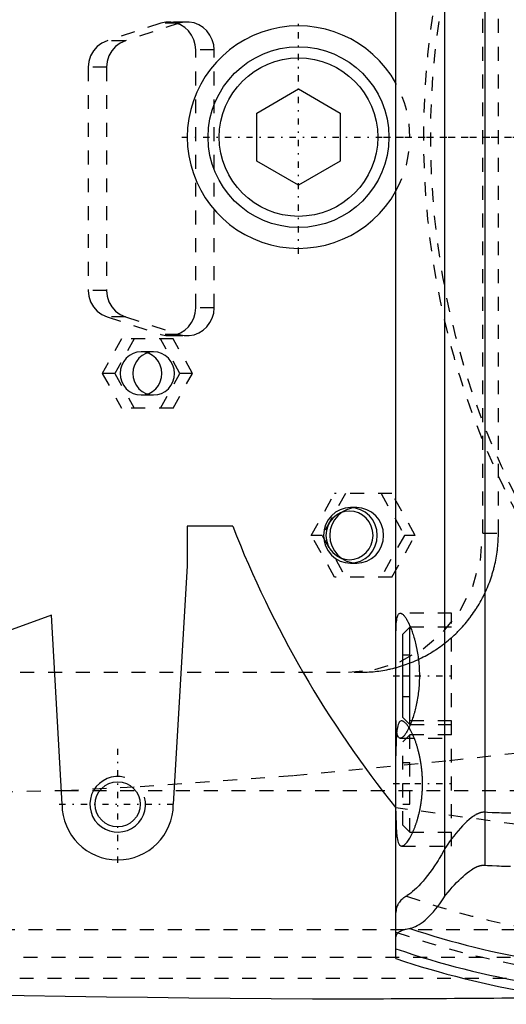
# Model space of a CAD drawing. Extents: x -702 to 174, y -90 to 90.
# Tile 7 of 14: x -487 to -452, y -62 to 8. Entities that reach past the tile are written whole.
import ezdxf

# ---------------------------------------------------------------- set-up
doc = ezdxf.new("R2010")
doc.units = 0
doc.linetypes.add('CENTER', pattern=[1.5, 0.45, -0.5, 0.05, -0.5])
doc.linetypes.add('DASHED', pattern=[2, 1, -1])
for name, color, linetype in [('AM_0', 7, 'CONTINUOUS'), ('AM_10', 7, 'CONTINUOUS'), ('AM_3', 7, 'DASHED'), ('AM_7', 7, 'CENTER')]:
    doc.layers.add(name, color=color, linetype=linetype)

msp = doc.modelspace()

# ---------------------------------------------------------------- linework, layer by layer
at = {"layer": 'AM_0', "color": 7, "linetype": 'CONTINUOUS'}
for p, q in [((-460, -59.095), (-460, 59.095)), ((-456.475, -54.6), (-456.475, 54.6)), ((-453.581, -52.378), (-453.581, 52.378)), ((-470, 1.732), (-467, 3.464)), ((-467, 3.464), (-464, 1.732)), ((-470, -1.732), (-470, 1.732)), ((-464, 1.732), (-464, -1.732)), ((-467, -3.464), (-470, -1.732)), ((-464, -1.732), (-467, -3.464)), ((-471.729, -28), (-475, -28)), ((-475, -28), (-475, -30.84)), ((-475, -30.84), (-476, -48)), ((-484.75, -34.381), (-495.5, -38.286)), ((-484, -48), (-484.75, -34.381)), ((-459, -35.25), (-459.5, -35.75)), ((-458.962, -35.25), (-459, -35.25)), ((-459, -42.25), (-459, -35.25)), ((-459.5, -41.75), (-459.5, -35.75)), ((-459.5, -41.75), (-459, -42.25)), ((-459, -42.25), (-458.962, -42.25)), ((-460, -48.251), (-460.008, -48.25))]:
    msp.add_line(p, q, dxfattribs=at)
for points in [[(-460, -35.962, 0), (-460, -35.874, 0), (-459.999, -35.706, 0), (-459.997, -35.548, 0), (-459.995, -35.472, 0), (-459.993, -35.397, 0), (-459.988, -35.253, 0), (-459.981, -35.115, 0), (-459.972, -34.985, 0), (-459.96, -34.865, 0), (-459.946, -34.754, 0), (-459.939, -34.702, 0), (-459.93, -34.653, 0), (-459.911, -34.563, 0), (-459.889, -34.484, 0), (-459.865, -34.417, 0), (-459.838, -34.361, 0), (-459.808, -34.316, 0), (-459.792, -34.298, 0), (-459.776, -34.283, 0), (-459.741, -34.262, 0), (-459.705, -34.251, 0), (-459.686, -34.25, 0)], [(-459.686, -34.25, 0), (-459.674, -34.25, 0), (-459.651, -34.254, 0), (-459.626, -34.261, 0), (-459.613, -34.266, 0), (-459.6, -34.272, 0), (-459.574, -34.287, 0), (-459.546, -34.306, 0), (-459.518, -34.328, 0), (-459.488, -34.354, 0), (-459.458, -34.384, 0), (-459.443, -34.401, 0), (-459.428, -34.418, 0), (-459.396, -34.456, 0), (-459.364, -34.497, 0), (-459.332, -34.542, 0), (-459.299, -34.591, 0), (-459.265, -34.643, 0), (-459.248, -34.67, 0), (-459.232, -34.699, 0), (-459.198, -34.758, 0), (-459.163, -34.82, 0), (-459.146, -34.853, 0), (-459.129, -34.886, 0), (-459.095, -34.955, 0), (-459.06, -35.026, 0), (-459.043, -35.063, 0), (-459.026, -35.101, 0), (-458.992, -35.178, 0), (-458.959, -35.258, 0), (-458.925, -35.34, 0), (-458.893, -35.424, 0), (-458.86, -35.51, 0), (-458.845, -35.554, 0), (-458.829, -35.598, 0), (-458.798, -35.688, 0), (-458.767, -35.782, 0), (-458.736, -35.88, 0), (-458.706, -35.98, 0), (-458.676, -36.083, 0), (-458.661, -36.136, 0), (-458.646, -36.19, 0), (-458.618, -36.299, 0), (-458.59, -36.411, 0), (-458.563, -36.525, 0), (-458.537, -36.642, 0), (-458.513, -36.761, 0), (-458.501, -36.821, 0), (-458.489, -36.882, 0), (-458.467, -37.004, 0), (-458.446, -37.129, 0), (-458.426, -37.255, 0), (-458.408, -37.383, 0), (-458.392, -37.511, 0), (-458.384, -37.576, 0), (-458.377, -37.641, 0), (-458.363, -37.771, 0), (-458.351, -37.902, 0), (-458.341, -38.033, 0), (-458.333, -38.164, 0), (-458.326, -38.295, 0), (-458.324, -38.361, 0), (-458.321, -38.426, 0), (-458.318, -38.556, 0), (-458.317, -38.686, 0), (-458.316, -38.75, 0), (-458.317, -38.814, 0), (-458.318, -38.944, 0), (-458.321, -39.074, 0), (-458.324, -39.139, 0), (-458.326, -39.205, 0), (-458.333, -39.336, 0), (-458.341, -39.467, 0), (-458.351, -39.598, 0), (-458.363, -39.729, 0), (-458.377, -39.859, 0), (-458.384, -39.924, 0), (-458.392, -39.989, 0), (-458.408, -40.117, 0), (-458.426, -40.245, 0), (-458.446, -40.371, 0), (-458.467, -40.496, 0), (-458.489, -40.618, 0), (-458.501, -40.679, 0), (-458.513, -40.739, 0), (-458.537, -40.858, 0), (-458.563, -40.975, 0), (-458.59, -41.089, 0), (-458.618, -41.201, 0), (-458.646, -41.31, 0), (-458.661, -41.364, 0), (-458.676, -41.417, 0), (-458.706, -41.52, 0), (-458.736, -41.62, 0), (-458.767, -41.718, 0), (-458.798, -41.812, 0), (-458.829, -41.902, 0), (-458.845, -41.946, 0), (-458.86, -41.99, 0), (-458.893, -42.076, 0), (-458.925, -42.16, 0), (-458.959, -42.242, 0), (-458.992, -42.322, 0), (-459.026, -42.399, 0), (-459.043, -42.437, 0), (-459.06, -42.474, 0), (-459.095, -42.545, 0), (-459.129, -42.614, 0), (-459.146, -42.647, 0), (-459.163, -42.68, 0), (-459.198, -42.742, 0), (-459.232, -42.801, 0), (-459.248, -42.83, 0), (-459.265, -42.857, 0), (-459.299, -42.909, 0), (-459.332, -42.958, 0), (-459.364, -43.003, 0), (-459.396, -43.044, 0), (-459.428, -43.082, 0), (-459.443, -43.099, 0), (-459.458, -43.116, 0), (-459.488, -43.146, 0), (-459.518, -43.172, 0), (-459.546, -43.194, 0), (-459.574, -43.213, 0), (-459.6, -43.228, 0), (-459.613, -43.234, 0), (-459.626, -43.239, 0), (-459.651, -43.246, 0), (-459.674, -43.25, 0), (-459.686, -43.25, 0)], [(-459.686, -43.25, 0), (-459.705, -43.249, 0), (-459.741, -43.238, 0), (-459.776, -43.217, 0), (-459.792, -43.202, 0), (-459.808, -43.184, 0), (-459.838, -43.139, 0), (-459.865, -43.083, 0), (-459.889, -43.016, 0), (-459.911, -42.937, 0), (-459.93, -42.847, 0), (-459.939, -42.798, 0), (-459.946, -42.746, 0), (-459.96, -42.635, 0), (-459.972, -42.515, 0), (-459.981, -42.385, 0), (-459.988, -42.247, 0), (-459.993, -42.103, 0), (-459.995, -42.028, 0), (-459.997, -41.952, 0), (-459.999, -41.794, 0), (-460, -41.626, 0), (-460, -41.538, 0)], [(-456.475, -54.6, 0), (-456.404, -54.508, 0), (-456.257, -54.325, 0), (-456.106, -54.145, 0), (-456.03, -54.057, 0), (-455.953, -53.97, 0), (-455.798, -53.799, 0), (-455.642, -53.635, 0), (-455.487, -53.477, 0), (-455.331, -53.327, 0), (-455.177, -53.184, 0), (-455.1, -53.116, 0), (-455.024, -53.051, 0), (-454.872, -52.927, 0), (-454.722, -52.812, 0), (-454.566, -52.704, 0), (-454.471, -52.644, 0), (-454.444, -52.628, 0), (-454.416, -52.612, 0), (-454.402, -52.604, 0), (-454.389, -52.596, 0), (-454.361, -52.581, 0), (-454.333, -52.566, 0), (-454.305, -52.551, 0), (-454.276, -52.537, 0), (-454.247, -52.523, 0), (-454.233, -52.516, 0), (-454.218, -52.509, 0), (-454.189, -52.496, 0), (-454.16, -52.484, 0), (-454.145, -52.478, 0), (-454.13, -52.472, 0), (-454.1, -52.46, 0), (-454.07, -52.449, 0), (-454.055, -52.444, 0), (-454.039, -52.439, 0), (-454.009, -52.429, 0), (-453.978, -52.421, 0), (-453.947, -52.412, 0), (-453.916, -52.405, 0), (-453.884, -52.398, 0), (-453.868, -52.395, 0), (-453.853, -52.392, 0), (-453.821, -52.387, 0), (-453.789, -52.383, 0), (-453.757, -52.38, 0), (-453.726, -52.377, 0), (-453.694, -52.376, 0), (-453.678, -52.375, 0), (-453.662, -52.375, 0), (-453.629, -52.376, 0), (-453.597, -52.377, 0), (-453.581, -52.378, 0)], [(-453.581, -52.378, 0), (-453.414, -52.391, 0), (-453.08, -52.412, 0), (-452.748, -52.43, 0), (-452.583, -52.437, 0), (-452.418, -52.443, 0), (-452.091, -52.451, 0), (-451.765, -52.454, 0)], [(-459.009, -56.932, 0), (-458.953, -56.922, 0), (-458.838, -56.893, 0), (-458.718, -56.85, 0), (-458.656, -56.824, 0), (-458.593, -56.795, 0), (-458.464, -56.727, 0), (-458.33, -56.647, 0), (-458.192, -56.554, 0), (-458.05, -56.448, 0), (-457.905, -56.329, 0), (-457.832, -56.266, 0), (-457.758, -56.199, 0), (-457.608, -56.056, 0), (-457.456, -55.9, 0), (-457.304, -55.733, 0), (-457.151, -55.554, 0), (-456.998, -55.363, 0), (-456.922, -55.263, 0), (-456.847, -55.16, 0), (-456.696, -54.945, 0), (-456.548, -54.718, 0), (-456.475, -54.6, 0)], [(-460, -57.58, 0), (-459.999, -57.553, 0), (-459.993, -57.501, 0), (-459.982, -57.451, 0), (-459.974, -57.427, 0), (-459.964, -57.403, 0), (-459.941, -57.357, 0), (-459.912, -57.313, 0), (-459.876, -57.27, 0), (-459.834, -57.23, 0), (-459.786, -57.191, 0), (-459.76, -57.173, 0), (-459.732, -57.155, 0), (-459.671, -57.12, 0), (-459.604, -57.088, 0), (-459.53, -57.058, 0), (-459.45, -57.03, 0), (-459.363, -57.004, 0), (-459.317, -56.992, 0), (-459.27, -56.981, 0), (-459.17, -56.96, 0), (-459.064, -56.941, 0), (-459.009, -56.932, 0)]]:
    msp.add_polyline3d(points, dxfattribs=at)
for centre, radius in [((-467, 0), 6.5), ((-467, 0), 5.7), ((-480, -48), 1.621)]:
    msp.add_circle(centre, radius, dxfattribs=at)
for centre, radius, start, end in [((-467, 0), 8, 28.95502, 331.04498), ((-400, 0), 77, 201.32369, 218.80144), ((-480, -48), 4, 180, 0), ((-452.416, 1937.954), 2000, 264.182111, 269.610849), ((-440, 0), 60.021, 251.53681, 270), ((-440, 0), 61.724, 251.09355, 270), ((-440, 0), 62.388, 251.30233, 270), ((-471.933, 2437.993), 2500, 270.135966, 270.551753)]:
    msp.add_arc(centre, radius, start, end, dxfattribs=at)
at = {"layer": 'AM_10', "color": 7, "linetype": 'CONTINUOUS'}
msp.add_arc((-480, -48), 2, 75, 15, dxfattribs=at)
at = {"layer": 'AM_3', "color": 6, "linetype": 'DASHED'}
for p, q in [((-453.748, -28.5), (-453.748, 28.5)), ((-452.638, -28.5), (-452.638, 28.5)), ((-476.895, 8.189), (-480.758, 6.939)), ((-475.575, 8.189), (-479.438, 6.939)), ((-475.575, 8.189), (-476.895, 8.189)), ((-474.999, 8.28), (-476.319, 8.28)), ((-479.438, 6.939), (-480.758, 6.939)), ((-473.067, 6.28), (-474.387, 6.28)), ((-474.387, -12.28), (-474.387, 6.28)), ((-473.067, -12.28), (-473.067, 6.28)), ((-482.114, 5.03), (-482.114, -11.03)), ((-480.794, 5.03), (-482.114, 5.03)), ((-480.794, 5.03), (-480.794, -11.03)), ((-480.794, -11.03), (-482.114, -11.03)), ((-473.067, -12.28), (-474.387, -12.28)), ((-480.758, -12.939), (-476.895, -14.189)), ((-479.438, -12.939), (-480.758, -12.939)), ((-479.438, -12.939), (-475.575, -14.189)), ((-479.713, -14.5), (-481.108, -17)), ((-478.808, -14.5), (-480.202, -17)), ((-476.019, -14.5), (-479.713, -14.5)), ((-475.531, -17), (-476.925, -14.5)), ((-475.575, -14.189), (-476.895, -14.189)), ((-476.319, -14.28), (-474.999, -14.28)), ((-474.625, -17), (-476.019, -14.5)), ((-477.413, -15.45), (-478.319, -15.45)), ((-481.108, -17), (-479.713, -19.5)), ((-480.202, -17), (-481.108, -17)), ((-480.202, -17), (-478.808, -19.5)), ((-476.925, -19.5), (-475.531, -17)), ((-476.019, -19.5), (-474.625, -17)), ((-474.625, -17), (-475.531, -17)), ((-478.319, -18.55), (-477.413, -18.55)), ((-476.019, -19.5), (-479.713, -19.5)), ((-466.081, -28.65), (-464.408, -25.65)), ((-463.632, -25.65), (-465.305, -28.65)), ((-460.285, -25.65), (-464.408, -25.65)), ((-461.062, -25.65), (-459.389, -28.65)), ((-458.612, -28.65), (-460.285, -25.65)), ((-462.821, -26.65), (-463.274, -26.65)), ((-464.408, -31.65), (-466.081, -28.65)), ((-465.305, -28.65), (-466.081, -28.65)), ((-465.305, -28.65), (-463.632, -31.65)), ((-459.389, -28.65), (-461.062, -31.65)), ((-460.285, -31.65), (-458.612, -28.65)), ((-458.612, -28.65), (-459.389, -28.65)), ((-453.748, -28.5), (-452.638, -28.5)), ((-463.274, -30.65), (-462.821, -30.65)), ((-460.285, -31.65), (-464.408, -31.65)), ((-456, -34.25), (-459.686, -34.25)), ((-456, -51), (-456, -34.25)), ((-456, -35.25), (-458.962, -35.25)), ((-459.5, -37.25), (-459, -37.25)), ((-533, -38.5), (-462.553, -38.5)), ((-459.5, -38.75), (-459, -38.75)), ((-459.5, -40.25), (-459, -40.25)), ((-456, -42), (-459.589, -42)), ((-458.962, -42.25), (-456, -42.25)), ((-459, -43), (-459.5, -43.5)), ((-456, -43), (-459, -43)), ((-459, -50), (-459, -43)), ((-459.686, -43.25), (-456, -43.25)), ((-459.5, -49.5), (-459.5, -43.5)), ((-459.5, -45), (-459, -45)), ((-459.5, -46.5), (-459, -46.5)), ((-598.5, -49.393), (-483.81, -47)), ((-483.81, -47), (-446.874, -47)), ((-459.5, -48), (-459, -48)), ((-407.655, -55.474), (-460, -48.251)), ((-459.5, -49.5), (-459, -50)), ((-459, -50), (-456, -50)), ((-459.589, -51), (-456, -51)), ((-594.399, -57), (-342.934, -57)), ((-562.758, -59), (-352.303, -59)), ((-531.043, -60.5), (-385.14, -60.5))]:
    msp.add_line(p, q, dxfattribs=at)
for points in [[(-474.387, 6.28), (-474.42, 6.652), (-474.521, 7.012), (-474.684, 7.346), (-474.904, 7.642), (-475.174, 7.891), (-475.484, 8.083), (-475.823, 8.213), (-476.18, 8.274), (-476.541, 8.266), (-476.895, 8.189)], [(-473.067, 6.28), (-473.1, 6.652), (-473.201, 7.012), (-473.364, 7.346), (-473.584, 7.642), (-473.854, 7.891), (-474.164, 8.083), (-474.503, 8.213), (-474.86, 8.274), (-475.221, 8.266), (-475.575, 8.189)], [(-480.758, 6.939), (-481.132, 6.771), (-481.464, 6.526), (-481.739, 6.214), (-481.944, 5.85), (-482.071, 5.449), (-482.114, 5.03)], [(-479.438, 6.939), (-479.812, 6.771), (-480.144, 6.526), (-480.419, 6.214), (-480.624, 5.85), (-480.751, 5.449), (-480.794, 5.03)], [(-482.114, -11.03), (-482.071, -11.449), (-481.944, -11.85), (-481.739, -12.214), (-481.464, -12.526), (-481.132, -12.771), (-480.758, -12.939)], [(-480.794, -11.03), (-480.751, -11.449), (-480.624, -11.85), (-480.419, -12.214), (-480.144, -12.526), (-479.812, -12.771), (-479.438, -12.939)], [(-476.895, -14.189), (-476.541, -14.266), (-476.18, -14.274), (-475.823, -14.213), (-475.484, -14.083), (-475.174, -13.891), (-474.904, -13.642), (-474.684, -13.346), (-474.521, -13.012), (-474.42, -12.652), (-474.387, -12.28)], [(-475.575, -14.189), (-475.221, -14.266), (-474.86, -14.274), (-474.503, -14.213), (-474.164, -14.083), (-473.854, -13.891), (-473.584, -13.642), (-473.364, -13.346), (-473.201, -13.012), (-473.1, -12.652), (-473.067, -12.28)], [(-463.407, -38.5), (-461.523, -38.308), (-459.711, -37.739), (-458.041, -36.815), (-456.577, -35.571), (-455.376, -34.056), (-454.483, -32.327), (-453.934, -30.451), (-453.748, -28.5)]]:
    msp.add_lwpolyline(points, dxfattribs=at)
for points in [[(-478.319, -15.45), (-478.611, -15.48), (-478.892, -15.568), (-479.151, -15.711), (-479.378, -15.904), (-479.564, -16.139), (-479.702, -16.407), (-479.788, -16.698), (-479.816, -17), (-479.788, -17.302), (-479.702, -17.593), (-479.564, -17.861), (-479.378, -18.096), (-479.151, -18.289), (-478.892, -18.432), (-478.611, -18.52), (-478.319, -18.55), (-478.027, -18.52), (-477.746, -18.432), (-477.487, -18.289), (-477.261, -18.096), (-477.074, -17.861), (-476.936, -17.593), (-476.851, -17.302), (-476.822, -17), (-476.851, -16.698), (-476.936, -16.407), (-477.074, -16.139), (-477.261, -15.904), (-477.487, -15.711), (-477.746, -15.568), (-478.027, -15.48)], [(-477.413, -15.45), (-477.705, -15.48), (-477.986, -15.568), (-478.245, -15.711), (-478.472, -15.904), (-478.658, -16.139), (-478.797, -16.407), (-478.882, -16.698), (-478.911, -17), (-478.882, -17.302), (-478.797, -17.593), (-478.658, -17.861), (-478.472, -18.096), (-478.245, -18.289), (-477.986, -18.432), (-477.705, -18.52), (-477.413, -18.55), (-477.121, -18.52), (-476.84, -18.432), (-476.582, -18.289), (-476.355, -18.096), (-476.168, -17.861), (-476.03, -17.593), (-475.945, -17.302), (-475.916, -17), (-475.945, -16.698), (-476.03, -16.407), (-476.168, -16.139), (-476.355, -15.904), (-476.582, -15.711), (-476.84, -15.568), (-477.121, -15.48)], [(-463.274, -26.65), (-463.651, -26.688), (-464.013, -26.802), (-464.347, -26.987), (-464.64, -27.236), (-464.88, -27.539), (-465.059, -27.885), (-465.169, -28.26), (-465.206, -28.65), (-465.169, -29.04), (-465.059, -29.415), (-464.88, -29.761), (-464.64, -30.064), (-464.347, -30.313), (-464.013, -30.498), (-463.651, -30.612), (-463.274, -30.65), (-462.897, -30.612), (-462.535, -30.498), (-462.201, -30.313), (-461.908, -30.064), (-461.668, -29.761), (-461.489, -29.415), (-461.379, -29.04), (-461.342, -28.65), (-461.379, -28.26), (-461.489, -27.885), (-461.668, -27.539), (-461.908, -27.236), (-462.201, -26.987), (-462.535, -26.802), (-462.897, -26.688)], [(-463.339, -30.4), (-463.009, -30.366), (-462.692, -30.267), (-462.399, -30.105), (-462.143, -29.887), (-461.933, -29.622), (-461.777, -29.32), (-461.681, -28.991), (-461.648, -28.65), (-461.681, -28.309), (-461.777, -27.98), (-461.933, -27.678), (-462.143, -27.413), (-462.399, -27.195), (-462.692, -27.033), (-463.009, -26.934), (-463.339, -26.9), (-463.668, -26.934), (-463.985, -27.033), (-464.278, -27.195), (-464.534, -27.413), (-464.744, -27.678), (-464.9, -27.98), (-464.996, -28.309), (-465.029, -28.65), (-464.996, -28.991), (-464.9, -29.32), (-464.744, -29.622), (-464.534, -29.887), (-464.278, -30.105), (-463.985, -30.267), (-463.668, -30.366)], [(-462.821, -26.65), (-463.198, -26.688), (-463.56, -26.802), (-463.894, -26.987), (-464.187, -27.236), (-464.427, -27.539), (-464.606, -27.885), (-464.716, -28.26), (-464.753, -28.65), (-464.716, -29.04), (-464.606, -29.415), (-464.427, -29.761), (-464.187, -30.064), (-463.894, -30.313), (-463.56, -30.498), (-463.198, -30.612), (-462.821, -30.65), (-462.444, -30.612), (-462.082, -30.498), (-461.748, -30.313), (-461.455, -30.064), (-461.215, -29.761), (-461.036, -29.415), (-460.926, -29.04), (-460.889, -28.65), (-460.926, -28.26), (-461.036, -27.885), (-461.215, -27.539), (-461.455, -27.236), (-461.748, -26.987), (-462.082, -26.802), (-462.444, -26.688)]]:
    msp.add_lwpolyline(points, close=True, dxfattribs=at)
for points in [[(-462.553, -38.5, 0), (-462.484, -38.5, 0), (-462.346, -38.498, 0), (-462.207, -38.494, 0), (-462.137, -38.491, 0), (-462.067, -38.488, 0), (-461.927, -38.48, 0), (-461.786, -38.47, 0), (-461.646, -38.458, 0), (-461.504, -38.444, 0), (-461.363, -38.427, 0), (-461.292, -38.418, 0), (-461.221, -38.409, 0), (-461.079, -38.388, 0), (-460.937, -38.366, 0), (-460.795, -38.341, 0), (-460.654, -38.314, 0), (-460.512, -38.285, 0), (-460.441, -38.27, 0), (-460.37, -38.254, 0), (-460.229, -38.22, 0), (-460.088, -38.185, 0), (-460.017, -38.166, 0), (-459.947, -38.147, 0), (-459.806, -38.107, 0), (-459.666, -38.065, 0), (-459.596, -38.043, 0), (-459.527, -38.021, 0), (-459.388, -37.975, 0), (-459.249, -37.926, 0), (-459.112, -37.876, 0), (-458.974, -37.824, 0), (-458.838, -37.769, 0), (-458.77, -37.741, 0), (-458.703, -37.713, 0), (-458.568, -37.654, 0), (-458.434, -37.593, 0), (-458.301, -37.531, 0), (-458.169, -37.466, 0), (-458.039, -37.4, 0), (-457.974, -37.366, 0), (-457.909, -37.332, 0), (-457.78, -37.262, 0), (-457.653, -37.19, 0), (-457.526, -37.116, 0), (-457.401, -37.04, 0), (-457.278, -36.963, 0), (-457.216, -36.924, 0), (-457.155, -36.884, 0), (-457.034, -36.803, 0), (-456.914, -36.721, 0), (-456.796, -36.637, 0), (-456.68, -36.552, 0), (-456.565, -36.465, 0), (-456.508, -36.421, 0), (-456.451, -36.377, 0), (-456.339, -36.288, 0), (-456.229, -36.197, 0), (-456.12, -36.105, 0), (-456.013, -36.011, 0), (-455.908, -35.917, 0), (-455.856, -35.869, 0), (-455.804, -35.821, 0), (-455.703, -35.724, 0), (-455.603, -35.627, 0), (-455.554, -35.578, 0), (-455.505, -35.528, 0), (-455.408, -35.428, 0), (-455.312, -35.325, 0), (-455.264, -35.274, 0), (-455.216, -35.221, 0), (-455.122, -35.116, 0), (-455.029, -35.008, 0), (-454.938, -34.899, 0), (-454.847, -34.788, 0), (-454.758, -34.675, 0), (-454.714, -34.618, 0), (-454.67, -34.56, 0), (-454.584, -34.444, 0), (-454.499, -34.327, 0), (-454.415, -34.208, 0), (-454.333, -34.087, 0), (-454.253, -33.965, 0), (-454.213, -33.903, 0), (-454.174, -33.842, 0), (-454.097, -33.717, 0), (-454.022, -33.591, 0), (-453.948, -33.463, 0), (-453.876, -33.334, 0), (-453.806, -33.204, 0), (-453.772, -33.139, 0), (-453.738, -33.073, 0), (-453.671, -32.941, 0), (-453.607, -32.808, 0), (-453.545, -32.673, 0), (-453.484, -32.538, 0), (-453.425, -32.402, 0), (-453.397, -32.334, 0), (-453.369, -32.265, 0), (-453.314, -32.127, 0), (-453.262, -31.989, 0), (-453.212, -31.849, 0), (-453.163, -31.709, 0), (-453.117, -31.568, 0), (-453.095, -31.498, 0), (-453.073, -31.427, 0), (-453.031, -31.285, 0), (-452.991, -31.143, 0), (-452.972, -31.072, 0), (-452.953, -31, 0), (-452.918, -30.857, 0), (-452.884, -30.714, 0), (-452.868, -30.642, 0), (-452.853, -30.571, 0), (-452.824, -30.427, 0), (-452.797, -30.283, 0), (-452.772, -30.139, 0), (-452.749, -29.995, 0), (-452.729, -29.852, 0), (-452.719, -29.78, 0), (-452.71, -29.708, 0), (-452.694, -29.564, 0), (-452.68, -29.421, 0), (-452.668, -29.278, 0), (-452.658, -29.136, 0), (-452.65, -28.993, 0), (-452.646, -28.922, 0), (-452.644, -28.852, 0), (-452.64, -28.711, 0), (-452.638, -28.57, 0), (-452.638, -28.5, 0)], [(-459.589, -42, 0), (-459.616, -42.002, 0), (-459.667, -42.018, 0), (-459.716, -42.05, 0), (-459.738, -42.073, 0), (-459.76, -42.1, 0), (-459.801, -42.167, 0), (-459.837, -42.252, 0), (-459.869, -42.353, 0), (-459.897, -42.471, 0), (-459.921, -42.605, 0), (-459.931, -42.677, 0), (-459.941, -42.753, 0), (-459.957, -42.915, 0), (-459.97, -43.089, 0), (-459.98, -43.272, 0), (-459.987, -43.466, 0), (-459.993, -43.674, 0), (-459.995, -43.783, 0), (-459.997, -43.896, 0), (-459.999, -44.13, 0), (-460, -44.375, 0), (-460, -44.502, 0)], [(-459.064, -42.476, 0), (-459.081, -42.45, 0), (-459.114, -42.4, 0), (-459.147, -42.353, 0), (-459.163, -42.331, 0), (-459.179, -42.309, 0), (-459.211, -42.268, 0), (-459.243, -42.229, 0), (-459.274, -42.194, 0), (-459.305, -42.161, 0), (-459.335, -42.132, 0), (-459.35, -42.118, 0), (-459.365, -42.105, 0), (-459.394, -42.082, 0), (-459.423, -42.061, 0), (-459.45, -42.044, 0), (-459.477, -42.029, 0), (-459.504, -42.017, 0), (-459.516, -42.013, 0), (-459.529, -42.009, 0), (-459.554, -42.003, 0), (-459.578, -42, 0), (-459.589, -42, 0)], [(-458.787, -42.999, 0), (-458.832, -42.901, 0), (-458.925, -42.717, 0), (-459.018, -42.551, 0), (-459.064, -42.476, 0)], [(-458.681, -43.249, 0), (-458.698, -43.206, 0), (-458.733, -43.122, 0), (-458.769, -43.04, 0), (-458.787, -42.999, 0)], [(-458.787, -50.001, 0), (-458.777, -49.979, 0), (-458.758, -49.935, 0), (-458.738, -49.89, 0), (-458.729, -49.868, 0), (-458.719, -49.845, 0), (-458.7, -49.799, 0), (-458.681, -49.753, 0), (-458.663, -49.706, 0), (-458.644, -49.658, 0), (-458.626, -49.61, 0), (-458.617, -49.586, 0), (-458.608, -49.561, 0), (-458.59, -49.511, 0), (-458.572, -49.46, 0), (-458.554, -49.408, 0), (-458.536, -49.355, 0), (-458.518, -49.301, 0), (-458.51, -49.273, 0), (-458.501, -49.246, 0), (-458.484, -49.19, 0), (-458.466, -49.134, 0), (-458.458, -49.105, 0), (-458.449, -49.076, 0), (-458.433, -49.018, 0), (-458.416, -48.959, 0), (-458.408, -48.929, 0), (-458.4, -48.899, 0), (-458.384, -48.839, 0), (-458.368, -48.777, 0), (-458.352, -48.715, 0), (-458.337, -48.653, 0), (-458.323, -48.589, 0), (-458.315, -48.557, 0), (-458.308, -48.525, 0), (-458.294, -48.46, 0), (-458.28, -48.395, 0), (-458.267, -48.329, 0), (-458.254, -48.263, 0), (-458.242, -48.196, 0), (-458.236, -48.163, 0), (-458.23, -48.129, 0), (-458.218, -48.061, 0), (-458.207, -47.993, 0), (-458.196, -47.924, 0), (-458.186, -47.855, 0), (-458.176, -47.786, 0), (-458.171, -47.751, 0), (-458.167, -47.716, 0), (-458.158, -47.646, 0), (-458.15, -47.576, 0), (-458.142, -47.506, 0), (-458.135, -47.435, 0), (-458.128, -47.365, 0), (-458.125, -47.329, 0), (-458.122, -47.294, 0), (-458.116, -47.223, 0), (-458.111, -47.152, 0), (-458.107, -47.081, 0), (-458.102, -47.01, 0), (-458.099, -46.94, 0), (-458.097, -46.904, 0), (-458.096, -46.869, 0), (-458.093, -46.798, 0), (-458.092, -46.728, 0), (-458.091, -46.693, 0), (-458.09, -46.658, 0), (-458.089, -46.588, 0), (-458.089, -46.518, 0), (-458.089, -46.484, 0), (-458.089, -46.449, 0), (-458.09, -46.379, 0), (-458.091, -46.309, 0), (-458.092, -46.239, 0), (-458.095, -46.168, 0), (-458.097, -46.098, 0), (-458.099, -46.062, 0), (-458.101, -46.027, 0), (-458.104, -45.956, 0), (-458.109, -45.885, 0), (-458.113, -45.814, 0), (-458.119, -45.744, 0), (-458.125, -45.673, 0), (-458.128, -45.637, 0), (-458.131, -45.602, 0), (-458.138, -45.531, 0), (-458.146, -45.461, 0), (-458.154, -45.391, 0), (-458.162, -45.321, 0), (-458.171, -45.251, 0), (-458.176, -45.216, 0), (-458.181, -45.181, 0), (-458.191, -45.112, 0), (-458.201, -45.043, 0), (-458.212, -44.975, 0), (-458.223, -44.907, 0), (-458.235, -44.839, 0), (-458.241, -44.806, 0), (-458.248, -44.772, 0), (-458.26, -44.706, 0), (-458.273, -44.639, 0), (-458.287, -44.574, 0), (-458.301, -44.509, 0), (-458.315, -44.445, 0), (-458.322, -44.413, 0), (-458.33, -44.381, 0), (-458.344, -44.318, 0), (-458.36, -44.255, 0), (-458.367, -44.224, 0), (-458.375, -44.194, 0), (-458.391, -44.133, 0), (-458.407, -44.073, 0), (-458.416, -44.043, 0), (-458.424, -44.013, 0), (-458.44, -43.954, 0), (-458.457, -43.897, 0), (-458.474, -43.84, 0), (-458.492, -43.783, 0), (-458.509, -43.728, 0), (-458.518, -43.701, 0), (-458.527, -43.674, 0), (-458.545, -43.62, 0), (-458.562, -43.568, 0), (-458.58, -43.516, 0), (-458.599, -43.466, 0), (-458.617, -43.416, 0), (-458.626, -43.391, 0), (-458.635, -43.367, 0), (-458.653, -43.319, 0), (-458.672, -43.272, 0), (-458.681, -43.249, 0)], [(-483.81, -47, 0), (-478.391, -46.719, 0), (-467.369, -45.916, 0), (-456.157, -44.84, 0), (-450.5, -44.217, 0)], [(-460, -48.498, 0), (-460, -48.625, 0), (-459.999, -48.87, 0), (-459.997, -49.104, 0), (-459.995, -49.217, 0), (-459.993, -49.326, 0), (-459.987, -49.534, 0), (-459.98, -49.728, 0), (-459.97, -49.911, 0), (-459.957, -50.085, 0), (-459.941, -50.247, 0), (-459.931, -50.323, 0), (-459.921, -50.395, 0), (-459.897, -50.529, 0), (-459.869, -50.647, 0), (-459.837, -50.748, 0), (-459.801, -50.833, 0), (-459.76, -50.9, 0), (-459.738, -50.927, 0), (-459.716, -50.95, 0), (-459.667, -50.982, 0), (-459.616, -50.998, 0), (-459.589, -51, 0)], [(-453.581, -48.569, 0), (-453.598, -48.568, 0), (-453.631, -48.567, 0), (-453.665, -48.567, 0), (-453.682, -48.567, 0), (-453.698, -48.568, 0), (-453.732, -48.57, 0), (-453.765, -48.574, 0), (-453.798, -48.578, 0), (-453.831, -48.584, 0), (-453.864, -48.591, 0), (-453.88, -48.594, 0), (-453.896, -48.598, 0), (-453.929, -48.607, 0), (-453.961, -48.617, 0), (-453.993, -48.627, 0), (-454.025, -48.638, 0), (-454.056, -48.65, 0), (-454.072, -48.657, 0), (-454.087, -48.663, 0), (-454.118, -48.677, 0), (-454.148, -48.691, 0), (-454.163, -48.698, 0), (-454.178, -48.705, 0), (-454.208, -48.72, 0), (-454.237, -48.736, 0), (-454.252, -48.744, 0), (-454.267, -48.752, 0), (-454.296, -48.769, 0), (-454.325, -48.786, 0), (-454.354, -48.804, 0), (-454.382, -48.822, 0), (-454.411, -48.841, 0), (-454.425, -48.85, 0), (-454.439, -48.86, 0), (-454.467, -48.879, 0), (-454.494, -48.899, 0), (-454.589, -48.97, 0), (-454.743, -49.095, 0), (-454.896, -49.231, 0), (-455.051, -49.381, 0), (-455.13, -49.46, 0), (-455.209, -49.542, 0), (-455.368, -49.715, 0), (-455.528, -49.897, 0), (-455.688, -50.088, 0), (-455.845, -50.285, 0), (-455.996, -50.482, 0), (-456.069, -50.581, 0), (-456.141, -50.68, 0), (-456.279, -50.878, 0), (-456.412, -51.075, 0), (-456.475, -51.173, 0)], [(-451.744, -48.633, 0), (-452.073, -48.633, 0), (-452.405, -48.628, 0), (-452.571, -48.623, 0), (-452.738, -48.617, 0), (-453.074, -48.601, 0), (-453.412, -48.581, 0), (-453.581, -48.569, 0)], [(-459.589, -51, 0), (-459.572, -50.999, 0), (-459.537, -50.993, 0), (-459.499, -50.981, 0), (-459.48, -50.972, 0), (-459.46, -50.962, 0), (-459.42, -50.937, 0), (-459.378, -50.905, 0), (-459.334, -50.867, 0), (-459.29, -50.823, 0), (-459.244, -50.772, 0), (-459.221, -50.744, 0), (-459.198, -50.715, 0), (-459.15, -50.652, 0), (-459.102, -50.582, 0), (-459.054, -50.507, 0), (-459.005, -50.427, 0), (-458.956, -50.341, 0), (-458.932, -50.296, 0), (-458.907, -50.249, 0), (-458.859, -50.153, 0), (-458.811, -50.052, 0), (-458.787, -50.001, 0)], [(-456.475, -51.173, 0), (-456.555, -51.326, 0), (-456.717, -51.623, 0), (-456.882, -51.906, 0), (-456.966, -52.043, 0), (-457.049, -52.177, 0), (-457.218, -52.435, 0), (-457.387, -52.681, 0), (-457.556, -52.913, 0), (-457.723, -53.132, 0), (-457.889, -53.337, 0), (-457.971, -53.435, 0), (-458.052, -53.53, 0), (-458.211, -53.708, 0), (-458.366, -53.873, 0), (-458.517, -54.024, 0), (-458.663, -54.161, 0), (-458.802, -54.284, 0), (-458.87, -54.34, 0), (-458.936, -54.393, 0), (-459.063, -54.487, 0), (-459.184, -54.568, 0), (-459.241, -54.602, 0)], [(-459.241, -54.602, 0), (-459.284, -54.628, 0), (-459.365, -54.68, 0), (-459.442, -54.735, 0), (-459.478, -54.762, 0), (-459.513, -54.79, 0), (-459.58, -54.848, 0), (-459.641, -54.907, 0), (-459.697, -54.968, 0), (-459.748, -55.031, 0), (-459.795, -55.095, 0), (-459.816, -55.128, 0), (-459.836, -55.161, 0), (-459.872, -55.227, 0), (-459.904, -55.296, 0), (-459.931, -55.365, 0), (-459.954, -55.436, 0), (-459.972, -55.51, 0), (-459.979, -55.547, 0), (-459.986, -55.585, 0), (-459.995, -55.662, 0), (-459.999, -55.741, 0), (-460, -55.781, 0)]]:
    msp.add_polyline3d(points, dxfattribs=at)
for radius in [58, 57.5]:
    msp.add_circle((-400, 0), radius, dxfattribs=at)
for centre, radius, start, end in [((-467, 0), 8, 331.04498, 28.95502), ((-440, 0), 57.893, 250.58843, 270), ((-440, 0), 60.596, 250.72795, 270)]:
    msp.add_arc(centre, radius, start, end, dxfattribs=at)
at = {"layer": 'AM_7', "color": 4, "linetype": 'CENTER'}
for p, q in [((-467, -8.4), (-467, 8.4)), ((-475.4, 0), (-341.2, 0)), ((-460.9, 0), (-339.1, 0)), ((-460.2, -38.75), (-455.8, -38.75)), ((-480, -52.2), (-480, -43.8)), ((-460.2, -46.5), (-455.8, -46.5)), ((-484.2, -48), (-475.8, -48))]:
    msp.add_line(p, q, dxfattribs=at)

doc.saveas('drawing.dxf')
